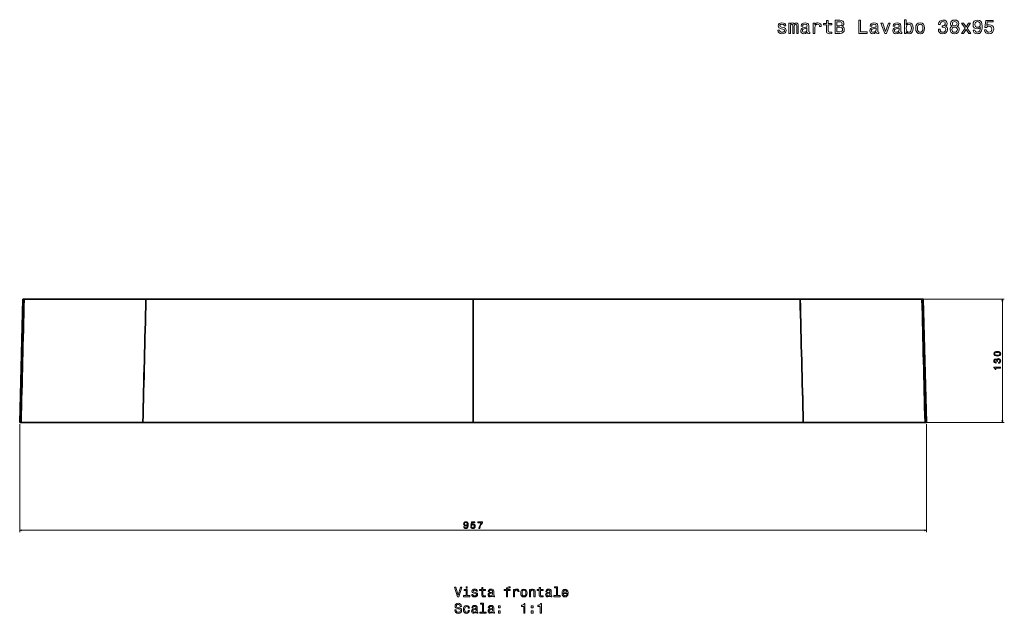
# Model space of a CAD drawing. Extents: x 116 to 2051, y 69 to 1432.
# Tile 3 of 4: x 116 to 1155, y 805 to 1432. Entities that reach past the tile are written whole.
import ezdxf

# ---------------------------------------------------------------- set-up
doc = ezdxf.new("R2010")
doc.units = 0

msp = doc.modelspace()

# ---------------------------------------------------------------- linework, layer by layer
at = {"color": 7, "lineweight": 35}
for p, q in [((116.1, 1006.8), (119.5, 1136.8)), ((249.3, 1136.8), (120.7, 1136.8)), ((249.3, 1136.8), (120.7, 1136.8)), ((249.4, 1136.8), (121.6, 1136.8)), ((249.3, 1136.8), (594.5, 1136.8)), ((594.5, 1136.8), (249.3, 1136.8)), ((594.5, 1136.8), (249.4, 1136.8)), ((939.7, 1136.8), (594.5, 1136.8)), ((594.5, 1136.8), (594.5, 1006.8)), ((594.5, 1136.8), (939.7, 1136.8)), ((594.5, 1136.8), (939.6, 1136.8)), ((594.5, 1136.8), (594.5, 1006.8)), ((939.6, 1136.8), (1067.4, 1136.8)), ((939.7, 1136.8), (1068.3, 1136.8)), ((939.7, 1136.8), (1068.3, 1136.8)), ((1072.9, 1006.8), (1069.5, 1136.8)), ((140.5, 1006.8), (117.4, 1006.8)), ((117.4, 1006.8), (246, 1006.8)), ((117.4, 1006.8), (246, 1006.8)), ((124.4, 1006.8), (246.3, 1006.8)), ((137, 1006.8), (180.7, 1006.8)), ((140.4, 1006.8), (247.1, 1006.8)), ((140.4, 1006.8), (184.7, 1006.8)), ((140.4, 1006.8), (184.7, 1006.8)), ((145, 1006.8), (185.8, 1006.8)), ((247.3, 1006.8), (145, 1006.8)), ((223.8, 1006.8), (177.5, 1006.8)), ((216.7, 1006.8), (247.3, 1006.8)), ((217.6, 1006.8), (247.1, 1006.8)), ((217.6, 1006.8), (247.1, 1006.8)), ((221, 1006.8), (246.3, 1006.8)), ((594.5, 1006.8), (246, 1006.8)), ((246, 1006.8), (594.5, 1006.8)), ((246, 1006.8), (594.5, 1006.8)), ((246.3, 1006.8), (594.5, 1006.8)), ((594.5, 1006.8), (246.3, 1006.8)), ((247.1, 1006.8), (594.5, 1006.8)), ((594.5, 1006.8), (247.1, 1006.8)), ((247.1, 1006.8), (594.5, 1006.8)), ((247.3, 1006.8), (594.5, 1006.8)), ((594.5, 1006.8), (247.3, 1006.8)), ((942.7, 1006.8), (594.5, 1006.8)), ((943, 1006.8), (594.5, 1006.8)), ((943, 1006.8), (594.5, 1006.8)), ((594.5, 1006.8), (943, 1006.8)), ((941.9, 1006.8), (594.5, 1006.8)), ((594.5, 1006.8), (941.9, 1006.8)), ((941.9, 1006.8), (594.5, 1006.8)), ((594.5, 1006.8), (941.7, 1006.8)), ((941.7, 1006.8), (594.5, 1006.8)), ((594.5, 1006.8), (942.7, 1006.8)), ((941.7, 1006.8), (1044, 1006.8)), ((972.3, 1006.8), (941.7, 1006.8)), ((971.4, 1006.8), (941.9, 1006.8)), ((971.4, 1006.8), (941.9, 1006.8)), ((1048.6, 1006.8), (941.9, 1006.8)), ((1064.6, 1006.8), (942.7, 1006.8)), ((968, 1006.8), (942.7, 1006.8)), ((1071.6, 1006.8), (943, 1006.8)), ((1071.6, 1006.8), (943, 1006.8)), ((965.2, 1006.8), (1011.5, 1006.8)), ((1044, 1006.8), (1003.2, 1006.8)), ((1048.6, 1006.8), (1004.3, 1006.8)), ((1048.6, 1006.8), (1004.3, 1006.8)), ((1052, 1006.8), (1008.3, 1006.8)), ((1048.5, 1006.8), (1071.6, 1006.8))]:
    msp.add_line(p, q, dxfattribs=at)
at = {"color": 7, "lineweight": 35, "ltscale": 0.029434}
for p, q in [((120.7, 1136.8), (119.5, 1136.8)), ((1068.3, 1136.8), (1069.5, 1136.8)), ((1069.5, 1136.8), (1068.3, 1136.8))]:
    msp.add_line(p, q, dxfattribs=at)
at = {"color": 7, "lineweight": 35, "ltscale": 0.029433}
msp.add_line((119.5, 1136.8), (120.7, 1136.8), dxfattribs=at)
at = {"color": 7, "lineweight": 35, "ltscale": 0.003357}
for p, q in [((120.6, 1136.8), (120.4, 1136.8)), ((1068.4, 1136.8), (1068.6, 1136.8))]:
    msp.add_line(p, q, dxfattribs=at)
at = {"color": 7, "lineweight": 35, "ltscale": 0.029314}
msp.add_line((120.4, 1136.8), (121.6, 1136.8), dxfattribs=at)
at = {"color": 7, "lineweight": 35, "ltscale": 0.000115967}
for p, q in [((120.4, 1136.8), (120.4, 1136.8)), ((1068.6, 1136.8), (1068.6, 1136.8))]:
    msp.add_line(p, q, dxfattribs=at)
at = {"color": 7, "lineweight": 35, "ltscale": 0.000823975}
msp.add_line((594.5, 1136.8), (594.5, 1136.8), dxfattribs=at)
at = {"color": 7, "lineweight": 35, "ltscale": 0.00083313}
msp.add_line((594.5, 1136.8), (594.5, 1136.8), dxfattribs=at)
at = {"color": 7, "lineweight": 35, "ltscale": 0.029315}
msp.add_line((1068.6, 1136.8), (1067.4, 1136.8), dxfattribs=at)
at = {"color": 8, "lineweight": 13}
for p, q in [((1069.4, 1136.8), (1155.1, 1136.8)), ((1153.1, 1006.8), (1153.1, 1136.8)), ((116.1, 1004.8), (116.1, 891)), ((1054, 1006.8), (1155.1, 1006.8)), ((1072.9, 1004.8), (1072.9, 891)), ((116.1, 893), (1072.9, 893))]:
    msp.add_line(p, q, dxfattribs=at)
at = {"color": 7, "lineweight": 35, "ltscale": 0.075}
msp.add_line((594.5, 1006.8), (594.5, 1009.8), dxfattribs=at)
msp.add_line((594.5, 1006.8), (594.5, 1009.8), dxfattribs=at)
at = {"color": 7, "lineweight": 35, "ltscale": 0.033418}
for p, q in [((116.1, 1006.8), (117.4, 1006.8)), ((117.4, 1006.8), (116.1, 1006.8))]:
    msp.add_line(p, q, dxfattribs=at)
at = {"color": 7, "lineweight": 35, "ltscale": 0.033224}
for p, q in [((124.4, 1006.8), (123.1, 1006.8)), ((1064.6, 1006.8), (1065.9, 1006.8))]:
    msp.add_line(p, q, dxfattribs=at)
at = {"color": 7, "lineweight": 35, "ltscale": 0.000498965}
msp.add_line((124.4, 1006.8), (124.4, 1006.8), dxfattribs=at)
at = {"color": 7, "lineweight": 35, "ltscale": 0.032784}
for p, q in [((139.1, 1006.8), (140.4, 1006.8)), ((140.4, 1006.8), (139.1, 1006.8))]:
    msp.add_line(p, q, dxfattribs=at)
at = {"color": 7, "lineweight": 35, "ltscale": 0.00171}
msp.add_line((139.2, 1006.8), (139.1, 1006.8), dxfattribs=at)
at = {"color": 7, "lineweight": 35, "ltscale": 0.000727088}
msp.add_line((140.4, 1006.8), (140.4, 1006.8), dxfattribs=at)
at = {"color": 7, "lineweight": 35, "ltscale": 0.032656}
msp.add_line((143.7, 1006.8), (145, 1006.8), dxfattribs=at)
at = {"color": 7, "lineweight": 35, "ltscale": 0.002735}
msp.add_line((143.7, 1006.8), (143.8, 1006.8), dxfattribs=at)
at = {"color": 7, "lineweight": 35, "ltscale": 0.000273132}
msp.add_line((145, 1006.8), (145, 1006.8), dxfattribs=at)
at = {"color": 7, "lineweight": 35, "ltscale": 0.000574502}
msp.add_line((145, 1006.8), (145, 1006.8), dxfattribs=at)
at = {"color": 7, "lineweight": 35, "ltscale": 0.0246}
for p, q in [((246, 1006.8), (245, 1006.8)), ((943, 1006.8), (944, 1006.8))]:
    msp.add_line(p, q, dxfattribs=at)
at = {"color": 7, "lineweight": 35, "ltscale": 0.000573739}
msp.add_line((1044, 1006.8), (1044, 1006.8), dxfattribs=at)
at = {"color": 7, "lineweight": 35, "ltscale": 0.032654}
msp.add_line((1045.3, 1006.8), (1044, 1006.8), dxfattribs=at)
at = {"color": 7, "lineweight": 35, "ltscale": 0.000274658}
msp.add_line((1044, 1006.8), (1044, 1006.8), dxfattribs=at)
at = {"color": 7, "lineweight": 35, "ltscale": 0.002734}
msp.add_line((1045.3, 1006.8), (1045.2, 1006.8), dxfattribs=at)
at = {"color": 7, "lineweight": 35, "ltscale": 0.032785}
for p, q in [((1048.6, 1006.8), (1049.9, 1006.8)), ((1049.9, 1006.8), (1048.6, 1006.8))]:
    msp.add_line(p, q, dxfattribs=at)
at = {"color": 7, "lineweight": 35, "ltscale": 0.000726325}
msp.add_line((1048.6, 1006.8), (1048.6, 1006.8), dxfattribs=at)
at = {"color": 7, "lineweight": 35, "ltscale": 0.033417}
for p, q in [((1071.6, 1006.8), (1072.9, 1006.8)), ((1072.9, 1006.8), (1071.6, 1006.8))]:
    msp.add_line(p, q, dxfattribs=at)
at = {"color": 7, "lineweight": 13}
for points in [[(921.7, 1423.7), (920, 1424.1), (918.7, 1424.5), (918.3, 1425.5), (918.4, 1426.1), (918.8, 1426.6), (919.5, 1426.9), (920.5, 1427.1), (921.5, 1426.9), (922.2, 1426.6), (922.7, 1426), (922.9, 1425.3), (924.6, 1425.3), (924.6, 1425.3), (924.3, 1426.6), (923.5, 1427.7), (922.2, 1428.3), (920.5, 1428.6), (918.8, 1428.3), (917.5, 1427.7), (916.8, 1426.7), (916.5, 1425.4), (916.7, 1424.2), (917.3, 1423.4), (918.2, 1422.8), (919.5, 1422.3), (921.5, 1421.8), (922.7, 1421.3), (923.1, 1420.9), (923.2, 1420.3), (923, 1419.6), (922.5, 1419), (921.7, 1418.7), (920.7, 1418.5), (919.6, 1418.7), (918.8, 1419.1), (918.2, 1419.8), (918, 1420.7), (916.3, 1420.7), (916.6, 1419.1), (917.4, 1417.9), (918.7, 1417.2), (920.5, 1417), (922.4, 1417.2), (923.8, 1417.9), (924.6, 1419.1), (924.9, 1420.5), (924.7, 1421.8), (924.1, 1422.7), (923.1, 1423.2)], [(927.8, 1417.3), (929.5, 1417.3), (929.5, 1424.6), (929.6, 1425.7), (929.9, 1426.5), (930.3, 1426.9), (930.9, 1427.1), (931.4, 1427), (931.7, 1426.5), (931.9, 1425.9), (932, 1425), (932, 1417.3), (933.5, 1417.3), (933.5, 1424.6), (933.6, 1425.7), (933.9, 1426.4), (934.4, 1426.9), (935, 1427.1), (935.5, 1427), (935.8, 1426.5), (936, 1425), (936, 1417.3), (937.6, 1417.3), (937.6, 1424.8), (937.5, 1426.4), (937.2, 1427.6), (936.6, 1428.3), (935.5, 1428.6), (934.3, 1428.2), (933.3, 1427), (932.6, 1428.1), (931.3, 1428.6), (930.2, 1428.2), (929.4, 1427), (929.4, 1428.2), (927.8, 1428.2)], [(947.1, 1418.8), (947.1, 1418.7), (947.2, 1418), (947.5, 1417.5), (948.8, 1417.1), (949.8, 1417.3), (949.8, 1418.7), (949.4, 1418.6), (948.8, 1418.9), (948.7, 1419.7), (948.7, 1425.3), (948.5, 1426.7), (947.7, 1427.7), (946.5, 1428.3), (944.8, 1428.6), (943.1, 1428.3), (941.8, 1427.6), (941, 1426.6), (940.8, 1425.2), (940.8, 1425), (942.4, 1425), (942.5, 1425.9), (943, 1426.5), (943.7, 1426.8), (944.7, 1427), (945.7, 1426.9), (946.4, 1426.6), (946.8, 1426.1), (947, 1425.3), (946.9, 1424.5), (946.6, 1424.1), (945.8, 1423.9), (944.3, 1423.7), (942.5, 1423.3), (941.3, 1422.7), (940.6, 1421.7), (940.3, 1420.2), (940.5, 1418.9), (941.2, 1417.9), (942.2, 1417.2), (943.6, 1417), (945.4, 1417.4)], [(953.5, 1417.3), (955.3, 1417.3), (955.3, 1423.5), (955.5, 1425), (956, 1426.1), (956.9, 1426.7), (958.1, 1427), (959, 1426.8), (959.6, 1426.4), (960, 1425.7), (960.2, 1424.8), (962, 1424.8), (961.7, 1426.4), (961.1, 1427.6), (959.9, 1428.3), (958.4, 1428.6), (957.4, 1428.4), (956.5, 1428), (955.7, 1427.3), (955.1, 1426.4), (955.1, 1428.2), (953.5, 1428.2)], [(967.4, 1426.3), (967.4, 1420.9), (967.5, 1419.1), (968, 1417.9), (969.2, 1417.2), (971.1, 1417), (973.2, 1417.1), (973.2, 1418.6), (971.6, 1418.5), (970.3, 1418.6), (969.5, 1419.1), (969.2, 1420), (969.1, 1421.2), (969.1, 1426.3), (973.2, 1426.3), (973.2, 1427.8), (969.1, 1427.8), (969.1, 1431), (967.4, 1431), (967.4, 1427.8), (964.3, 1427.8), (964.3, 1426.3)], [(983.8, 1424.9), (985.2, 1426.1), (985.6, 1426.9), (985.7, 1427.8), (985.4, 1429.4), (984.7, 1430.4), (983.4, 1431.1), (981.6, 1431.3), (976.6, 1431.3), (976.6, 1417.3), (981.9, 1417.3), (983.8, 1417.6), (985.2, 1418.5), (986, 1419.8), (986.3, 1421.5), (986.2, 1422.7), (985.7, 1423.7), (984.9, 1424.4)], [(981.2, 1425.5), (978.5, 1425.5), (978.5, 1429.7), (981.4, 1429.7), (982.5, 1429.6), (983.2, 1429.2), (983.7, 1428.6), (983.9, 1427.6), (983.7, 1426.7), (983.2, 1426.1), (982.4, 1425.7)], [(981.7, 1419), (978.5, 1419), (978.5, 1423.8), (981.5, 1423.8), (982.8, 1423.7), (983.7, 1423.3), (984.2, 1422.6), (984.4, 1421.5), (984.2, 1420.4), (983.7, 1419.6), (982.9, 1419.2)], [(1001.5, 1417.3), (1010.5, 1417.3), (1010.5, 1419), (1003.3, 1419), (1003.3, 1431.3), (1001.5, 1431.3)], [(1020, 1418.8), (1020, 1418.7), (1020.1, 1418), (1020.4, 1417.5), (1021.7, 1417.1), (1022.6, 1417.3), (1022.6, 1418.7), (1022.2, 1418.6), (1021.7, 1418.9), (1021.6, 1419.7), (1021.6, 1425.3), (1021.3, 1426.7), (1020.6, 1427.7), (1019.4, 1428.3), (1017.6, 1428.6), (1015.9, 1428.3), (1014.7, 1427.6), (1013.9, 1426.6), (1013.6, 1425.2), (1013.6, 1425), (1015.2, 1425), (1015.4, 1425.9), (1015.8, 1426.5), (1016.6, 1426.8), (1017.6, 1427), (1018.6, 1426.9), (1019.3, 1426.6), (1019.7, 1426.1), (1019.8, 1425.3), (1019.8, 1424.5), (1019.4, 1424.1), (1018.6, 1423.9), (1017.1, 1423.7), (1015.4, 1423.3), (1014.2, 1422.7), (1013.4, 1421.7), (1013.2, 1420.2), (1013.4, 1418.9), (1014, 1417.9), (1015, 1417.2), (1016.4, 1417), (1018.3, 1417.4)], [(1028.9, 1417.3), (1030.8, 1417.3), (1034.8, 1428.2), (1032.9, 1428.2), (1029.9, 1419.4), (1026.8, 1428.2), (1024.9, 1428.2)], [(1044.3, 1418.8), (1044.3, 1418.7), (1044.4, 1418), (1044.7, 1417.5), (1045.9, 1417.1), (1046.9, 1417.3), (1046.9, 1418.7), (1046.5, 1418.6), (1045.9, 1418.9), (1045.8, 1419.7), (1045.8, 1425.3), (1045.6, 1426.7), (1044.9, 1427.7), (1043.7, 1428.3), (1041.9, 1428.6), (1040.2, 1428.3), (1039, 1427.6), (1038.2, 1426.6), (1037.9, 1425.2), (1037.9, 1425), (1039.5, 1425), (1039.7, 1425.9), (1040.1, 1426.5), (1040.8, 1426.8), (1041.9, 1427), (1042.9, 1426.9), (1043.6, 1426.6), (1044, 1426.1), (1044.1, 1425.3), (1044.1, 1424.5), (1043.7, 1424.1), (1042.9, 1423.9), (1041.4, 1423.7), (1039.7, 1423.3), (1038.4, 1422.7), (1037.7, 1421.7), (1037.5, 1420.2), (1037.7, 1418.9), (1038.3, 1417.9), (1039.3, 1417.2), (1040.7, 1417), (1042.6, 1417.4)], [(1051.7, 1419), (1053, 1417.5), (1054.8, 1417), (1056.5, 1417.3), (1057.8, 1418.5), (1058.7, 1420.3), (1059, 1422.8), (1058.7, 1425.2), (1057.8, 1427), (1056.5, 1428.2), (1054.8, 1428.6), (1053, 1428), (1052.3, 1427.4), (1051.7, 1426.5), (1051.7, 1431.8), (1049.9, 1431.8), (1049.9, 1417.3), (1051.7, 1417.3)], [(1057.2, 1422.8), (1057, 1421), (1056.4, 1419.6), (1055.5, 1418.8), (1054.5, 1418.6), (1053.3, 1418.8), (1052.4, 1419.6), (1051.9, 1420.9), (1051.7, 1422.8), (1051.9, 1424.6), (1052.4, 1425.9), (1053.3, 1426.7), (1054.5, 1427), (1055.5, 1426.7), (1056.4, 1425.9), (1057, 1424.6)], [(1061.6, 1422.8), (1061.9, 1420.3), (1062.9, 1418.5), (1064.3, 1417.3), (1066.3, 1417), (1068.3, 1417.3), (1069.7, 1418.5), (1070.7, 1420.3), (1071, 1422.8), (1070.7, 1425.2), (1069.7, 1427.1), (1068.3, 1428.2), (1066.3, 1428.6), (1064.3, 1428.2), (1062.9, 1427), (1061.9, 1425.2)], [(1063.4, 1422.8), (1063.6, 1424.6), (1064.2, 1425.9), (1065.1, 1426.7), (1066.3, 1427), (1067.5, 1426.7), (1068.4, 1425.9), (1069, 1424.6), (1069.2, 1422.8), (1069, 1420.9), (1068.4, 1419.6), (1067.5, 1418.8), (1066.3, 1418.5), (1065.1, 1418.8), (1064.2, 1419.6), (1063.6, 1420.9)], [(1085.5, 1421.7), (1085.5, 1421.6), (1085.8, 1419.7), (1086.8, 1418.2), (1088.3, 1417.3), (1090.2, 1416.9), (1092.3, 1417.3), (1093.9, 1418.2), (1094.9, 1419.6), (1095.3, 1421.4), (1095.1, 1422.6), (1094.7, 1423.6), (1094, 1424.3), (1093, 1424.9), (1094.3, 1425.9), (1094.8, 1427.7), (1094.5, 1429.2), (1093.6, 1430.4), (1092.2, 1431.2), (1090.2, 1431.4), (1088.4, 1431.1), (1087, 1430.2), (1086.1, 1428.8), (1085.8, 1427), (1085.8, 1426.8), (1087.6, 1426.8), (1087.8, 1428.1), (1088.3, 1429), (1089.2, 1429.6), (1090.3, 1429.8), (1091.4, 1429.6), (1092.2, 1429.2), (1092.6, 1428.5), (1092.8, 1427.6), (1092.6, 1426.6), (1092.1, 1425.9), (1091.3, 1425.5), (1090.1, 1425.4), (1089.4, 1425.4), (1089.4, 1423.8), (1090.3, 1423.9), (1091.6, 1423.7), (1092.6, 1423.2), (1093.1, 1422.4), (1093.3, 1421.4), (1093.1, 1420.2), (1092.5, 1419.4), (1091.6, 1418.8), (1090.4, 1418.6), (1089.1, 1418.8), (1088.2, 1419.4), (1087.6, 1420.4), (1087.4, 1421.7)], [(1100.2, 1424.9), (1099.2, 1424.3), (1098.5, 1423.5), (1098.1, 1422.6), (1097.9, 1421.4), (1098.2, 1419.6), (1099.2, 1418.2), (1100.7, 1417.3), (1102.7, 1416.9), (1104.8, 1417.3), (1106.3, 1418.2), (1107.2, 1419.6), (1107.6, 1421.4), (1107.4, 1422.6), (1107, 1423.5), (1106.2, 1424.3), (1105.2, 1424.9), (1106, 1425.4), (1106.6, 1426), (1106.9, 1426.8), (1107.1, 1427.8), (1106.7, 1429.3), (1105.9, 1430.4), (1104.5, 1431.2), (1102.7, 1431.4), (1100.9, 1431.2), (1099.5, 1430.4), (1098.7, 1429.3), (1098.4, 1427.8), (1098.5, 1426.8), (1098.8, 1426)], [(1099.8, 1421.4), (1100, 1422.5), (1100.6, 1423.3), (1101.5, 1423.8), (1102.7, 1424), (1103.9, 1423.8), (1104.8, 1423.3), (1105.4, 1422.5), (1105.6, 1421.4), (1105.4, 1420.3), (1104.8, 1419.4), (1103.9, 1418.8), (1102.7, 1418.6), (1101.5, 1418.8), (1100.6, 1419.4), (1100, 1420.3)], [(1100.3, 1427.7), (1100.5, 1428.6), (1100.9, 1429.2), (1101.7, 1429.7), (1102.7, 1429.8), (1103.7, 1429.7), (1104.5, 1429.2), (1105, 1428.6), (1105.2, 1427.7), (1105, 1426.8), (1104.5, 1426.1), (1103.7, 1425.6), (1102.7, 1425.5), (1101.7, 1425.6), (1100.9, 1426.1), (1100.5, 1426.8)], [(1112, 1417.3), (1114.8, 1421.6), (1117.6, 1417.3), (1119.8, 1417.3), (1115.9, 1422.9), (1119.6, 1428.2), (1117.5, 1428.2), (1114.9, 1424.2), (1112.2, 1428.2), (1110.1, 1428.2), (1113.7, 1422.9), (1109.9, 1417.3)], [(1122.2, 1420.8), (1122.5, 1419.2), (1123.4, 1418), (1124.7, 1417.2), (1126.5, 1416.9), (1127.7, 1417.1), (1128.8, 1417.4), (1129.7, 1418.1), (1130.5, 1419), (1131.1, 1420.1), (1131.5, 1421.4), (1131.8, 1423), (1131.9, 1424.8), (1131.5, 1427.7), (1130.6, 1429.8), (1129, 1431), (1126.8, 1431.4), (1124.8, 1431.1), (1123.4, 1430.1), (1122.4, 1428.6), (1122.1, 1426.7), (1122.4, 1424.8), (1123.3, 1423.3), (1124.7, 1422.4), (1126.5, 1422.1), (1128.4, 1422.5), (1129.9, 1423.7), (1129.5, 1421.4), (1128.9, 1419.8), (1127.9, 1418.9), (1126.6, 1418.6), (1125.5, 1418.7), (1124.7, 1419.2), (1124.2, 1419.9), (1124, 1420.8)], [(1124, 1426.8), (1124.2, 1428), (1124.8, 1429), (1125.7, 1429.6), (1126.8, 1429.9), (1128, 1429.6), (1128.9, 1429), (1129.5, 1428), (1129.7, 1426.8), (1129.5, 1425.5), (1128.9, 1424.6), (1128, 1424), (1126.8, 1423.8), (1125.6, 1424), (1124.8, 1424.6), (1124.2, 1425.5)], [(1134.2, 1421), (1134.6, 1419.3), (1135.6, 1418.1), (1137, 1417.2), (1138.9, 1416.9), (1140.9, 1417.3), (1142.5, 1418.3), (1143.5, 1419.9), (1143.9, 1421.9), (1143.6, 1423.8), (1142.6, 1425.2), (1141.1, 1426.2), (1139.1, 1426.5), (1137.6, 1426.3), (1136.5, 1425.6), (1137, 1429.4), (1143.2, 1429.4), (1143.2, 1431), (1135.7, 1431), (1134.6, 1423.6), (1136.2, 1423.6), (1137.4, 1424.6), (1138.8, 1424.9), (1140.1, 1424.7), (1141.1, 1424), (1141.7, 1423.1), (1142, 1421.8), (1141.7, 1420.5), (1141.1, 1419.5), (1140.1, 1418.9), (1138.8, 1418.7), (1137.8, 1418.8), (1136.9, 1419.3), (1136.3, 1420), (1136, 1421)], [(946.9, 1421.1), (946.7, 1420.1), (946, 1419.3), (945.1, 1418.8), (943.9, 1418.6), (943.1, 1418.7), (942.6, 1419), (942.2, 1419.6), (942.1, 1420.4), (942.2, 1421.1), (942.5, 1421.6), (943.8, 1422.1), (945.4, 1422.4), (946.9, 1422.9)], [(1019.8, 1421.1), (1019.5, 1420.1), (1018.9, 1419.3), (1017.9, 1418.8), (1016.7, 1418.6), (1016, 1418.7), (1015.4, 1419), (1015.1, 1419.6), (1015, 1420.4), (1015.1, 1421.1), (1015.4, 1421.6), (1016.7, 1422.1), (1018.3, 1422.4), (1019.8, 1422.9)], [(1044.1, 1421.1), (1043.8, 1420.1), (1043.2, 1419.3), (1042.2, 1418.8), (1041, 1418.6), (1040.3, 1418.7), (1039.7, 1419), (1039.4, 1419.6), (1039.3, 1420.4), (1039.4, 1421.1), (1039.7, 1421.6), (1041, 1422.1), (1042.6, 1422.4), (1044.1, 1422.9)], [(581.3, 832.9), (578.8, 824.4), (576.3, 832.9), (574.9, 832.9), (578.1, 822.9), (579.6, 822.9), (582.7, 832.9)], [(588.4, 833.2), (587.1, 833.2), (587.1, 831.8), (588.4, 831.8)], [(603.6, 829.3), (603.6, 825.4), (603.7, 824.2), (604.1, 823.3), (604.9, 822.8), (606.2, 822.6), (607.7, 822.7), (607.7, 823.8), (606.6, 823.7), (605.7, 823.8), (605.1, 824.2), (604.9, 824.8), (604.8, 825.6), (604.8, 829.3), (607.7, 829.3), (607.7, 830.4), (604.8, 830.4), (604.8, 832.6), (603.6, 832.6), (603.6, 830.4), (601.4, 830.4), (601.4, 829.3)], [(629.7, 829.3), (629.7, 822.9), (630.9, 822.9), (630.9, 829.3), (633.8, 829.3), (633.8, 830.4), (630.9, 830.4), (630.9, 830.9), (631, 831.4), (631.4, 831.8), (631.9, 832), (632.7, 832.1), (633.8, 832.1), (633.8, 833.2), (632.4, 833.2), (631.2, 833.1), (630.3, 832.7), (629.8, 832), (629.7, 831.1), (629.7, 830.4), (627.3, 830.4), (627.3, 829.3)], [(664.3, 829.3), (664.3, 825.4), (664.4, 824.2), (664.8, 823.3), (665.6, 822.8), (667, 822.6), (668.5, 822.7), (668.5, 823.8), (667.4, 823.7), (666.4, 823.8), (665.8, 824.2), (665.6, 824.8), (665.6, 825.6), (665.6, 829.3), (668.5, 829.3), (668.5, 830.4), (665.6, 830.4), (665.6, 832.6), (664.3, 832.6), (664.3, 830.4), (662.1, 830.4), (662.1, 829.3)], [(682.5, 832.2), (682.5, 824), (679.9, 824), (679.9, 822.9), (686.3, 822.9), (686.3, 824), (683.7, 824), (683.7, 833.2), (680.5, 833.2), (680.5, 832.2)], [(588.4, 824), (588.4, 830.4), (585.1, 830.4), (585.1, 829.3), (587.1, 829.3), (587.1, 824), (584.5, 824), (584.5, 822.9), (591, 822.9), (591, 824)], [(597, 827.4), (595.8, 827.7), (594.9, 828), (594.6, 828.7), (594.6, 829.2), (594.9, 829.5), (595.4, 829.7), (596.1, 829.8), (596.8, 829.7), (597.4, 829.5), (597.7, 829.1), (597.8, 828.6), (599.1, 828.6), (599.1, 828.6), (598.9, 829.5), (598.3, 830.3), (597.4, 830.7), (596.1, 830.9), (594.9, 830.7), (594, 830.3), (593.5, 829.6), (593.3, 828.7), (593.4, 827.8), (593.8, 827.2), (594.5, 826.8), (595.5, 826.5), (596.9, 826.1), (597.7, 825.8), (598, 825.5), (598, 825), (597.9, 824.5), (597.6, 824.1), (597, 823.8), (596.3, 823.7), (595.5, 823.8), (594.9, 824.1), (594.5, 824.6), (594.3, 825.3), (593.1, 825.3), (593.3, 824.2), (593.9, 823.3), (594.8, 822.8), (596.1, 822.6), (597.5, 822.8), (598.5, 823.3), (599.1, 824.1), (599.3, 825.2), (599.2, 826.1), (598.7, 826.7), (598, 827.1)], [(615.1, 823.9), (615.1, 823.9), (615.2, 823.4), (615.4, 823), (616.3, 822.8), (617.1, 822.9), (617.1, 823.8), (616.7, 823.8), (616.3, 824), (616.3, 824.6), (616.3, 828.6), (616.1, 829.6), (615.6, 830.3), (614.7, 830.8), (613.5, 830.9), (612.3, 830.7), (611.4, 830.2), (610.8, 829.5), (610.6, 828.5), (610.6, 828.4), (611.8, 828.4), (611.9, 829), (612.2, 829.4), (612.7, 829.7), (613.4, 829.8), (614.1, 829.7), (614.6, 829.5), (614.9, 829.1), (615, 828.6), (615, 828), (614.8, 827.7), (614.2, 827.6), (613.1, 827.4), (611.9, 827.2), (611, 826.7), (610.5, 826), (610.3, 824.9), (610.5, 824), (610.9, 823.3), (611.6, 822.8), (612.6, 822.7), (614, 823)], [(615, 825.6), (614.8, 824.9), (614.4, 824.3), (613.7, 823.9), (612.8, 823.8), (612.3, 823.8), (611.9, 824.1), (611.6, 824.5), (611.6, 825), (611.6, 825.5), (611.9, 825.9), (612.8, 826.3), (614, 826.5), (615, 826.8)], [(637.1, 822.9), (638.3, 822.9), (638.3, 827.3), (638.4, 828.4), (638.8, 829.2), (639.5, 829.6), (640.3, 829.8), (641, 829.7), (641.4, 829.4), (641.7, 828.9), (641.8, 828.2), (643.1, 828.2), (642.9, 829.4), (642.5, 830.2), (641.7, 830.7), (640.6, 830.9), (639.8, 830.8), (639.2, 830.5), (638.6, 830), (638.2, 829.4), (638.2, 830.6), (637.1, 830.6)], [(644.9, 826.8), (645.1, 825), (645.8, 823.7), (646.8, 822.9), (648.2, 822.6), (649.6, 822.9), (650.7, 823.7), (651.3, 825), (651.6, 826.8), (651.3, 828.5), (650.7, 829.8), (649.6, 830.6), (648.2, 830.9), (646.8, 830.6), (645.8, 829.8), (645.1, 828.5)], [(646.2, 826.8), (646.3, 828.1), (646.7, 829), (647.4, 829.6), (648.2, 829.8), (649.1, 829.6), (649.7, 829), (650.1, 828.1), (650.3, 826.8), (650.1, 825.5), (649.7, 824.5), (649.1, 823.9), (648.2, 823.7), (647.4, 823.9), (646.7, 824.5), (646.3, 825.5)], [(653.9, 822.9), (655.2, 822.9), (655.2, 827.4), (655.3, 828.4), (655.7, 829.1), (656.4, 829.6), (657.3, 829.8), (657.9, 829.6), (658.4, 829.2), (658.6, 828.6), (658.7, 827.7), (658.7, 822.9), (659.9, 822.9), (659.9, 828), (659.9, 829), (659.6, 829.9), (658.8, 830.6), (657.4, 830.9), (656.7, 830.8), (656.1, 830.5), (655.6, 830.1), (655.1, 829.5), (655.1, 830.6), (653.9, 830.6)], [(675.9, 823.9), (675.9, 823.9), (675.9, 823.4), (676.2, 823), (677.1, 822.8), (677.8, 822.9), (677.8, 823.8), (677.5, 823.8), (677.1, 824), (677, 824.6), (677, 828.6), (676.8, 829.6), (676.3, 830.3), (675.4, 830.8), (674.2, 830.9), (673, 830.7), (672.1, 830.2), (671.5, 829.5), (671.3, 828.5), (671.3, 828.4), (672.5, 828.4), (672.6, 829), (672.9, 829.4), (673.4, 829.7), (674.2, 829.8), (674.9, 829.7), (675.4, 829.5), (675.7, 829.1), (675.8, 828.6), (675.7, 828), (675.5, 827.7), (674.9, 827.6), (673.8, 827.4), (672.6, 827.2), (671.7, 826.7), (671.2, 826), (671, 824.9), (671.2, 824), (671.6, 823.3), (672.3, 822.8), (673.3, 822.7), (674.7, 823)], [(675.7, 825.6), (675.6, 824.9), (675.1, 824.3), (674.4, 823.9), (673.5, 823.8), (673, 823.8), (672.6, 824.1), (672.4, 824.5), (672.3, 825), (672.4, 825.5), (672.6, 825.9), (673.5, 826.3), (674.7, 826.5), (675.7, 826.8)], [(689.7, 826.4), (694.8, 826.4), (694.8, 827), (694.6, 828.6), (694, 829.9), (692.9, 830.6), (691.6, 830.9), (690.3, 830.6), (689.3, 829.8), (688.6, 828.5), (688.4, 826.8), (688.6, 825), (689.3, 823.7), (690.3, 822.9), (691.6, 822.6), (692.7, 822.8), (693.6, 823.3), (694.3, 824.1), (694.7, 825.1), (693.4, 825.1), (693.2, 824.5), (692.8, 824.1), (691.7, 823.8), (690.9, 823.9), (690.3, 824.4), (689.9, 825.2), (689.7, 826.4)], [(689.7, 827.5), (689.9, 828.5), (690.3, 829.2), (690.9, 829.6), (691.6, 829.8), (692.4, 829.6), (693, 829.2), (693.4, 828.5), (693.5, 827.5)], [(576.6, 808.9), (575.2, 808.9), (575.5, 807.4), (576.3, 806.3), (577.4, 805.6), (578.9, 805.3), (580.4, 805.6), (581.5, 806.2), (582.2, 807.2), (582.4, 808.5), (582.2, 809.7), (581.6, 810.5), (580.6, 811), (579.3, 811.3), (578.2, 811.6), (577.5, 811.9), (577, 812.4), (576.9, 813.1), (577, 813.8), (577.4, 814.3), (578, 814.6), (578.8, 814.7), (579.6, 814.6), (580.2, 814.2), (580.6, 813.5), (580.8, 812.6), (582.2, 812.6), (582.2, 812.7), (581.9, 814), (581.2, 815), (580.2, 815.7), (578.7, 815.9), (577.4, 815.7), (576.4, 815.1), (575.8, 814.1), (575.6, 812.9), (575.7, 811.8), (576.3, 811.1), (577.2, 810.6), (578.3, 810.2), (579.5, 809.9), (580.4, 809.6), (580.9, 809.1), (581.1, 808.4), (580.9, 807.6), (580.5, 807), (579.8, 806.7), (578.9, 806.6), (577.9, 806.7), (577.2, 807.2), (576.7, 807.9)], [(589.5, 810.8), (590.7, 810.8), (590.5, 811.9), (589.8, 812.9), (588.9, 813.4), (587.6, 813.6), (586.2, 813.3), (585.2, 812.5), (584.5, 811.2), (584.3, 809.5), (584.5, 807.7), (585.1, 806.4), (586.2, 805.6), (587.6, 805.3), (588.8, 805.6), (589.8, 806.2), (590.4, 807.1), (590.7, 808.4), (589.5, 808.4), (589.3, 807.6), (588.9, 807), (588.3, 806.6), (587.6, 806.5), (586.7, 806.7), (586.1, 807.2), (585.7, 808.2), (585.6, 809.5), (585.7, 810.8), (586.1, 811.7), (586.8, 812.3), (587.6, 812.5), (588.4, 812.4), (588.9, 812.1), (589.3, 811.5)], [(597.8, 806.6), (597.8, 806.6), (597.9, 806.1), (598.1, 805.8), (599, 805.5), (599.7, 805.6), (599.7, 806.6), (599.4, 806.5), (599, 806.7), (598.9, 807.3), (598.9, 811.3), (598.8, 812.3), (598.2, 813), (597.4, 813.5), (596.1, 813.6), (594.9, 813.5), (594, 813), (593.5, 812.2), (593.3, 811.2), (593.3, 811.1), (594.4, 811.1), (594.5, 811.7), (594.8, 812.1), (595.4, 812.4), (596.1, 812.5), (596.8, 812.4), (597.3, 812.2), (597.6, 811.8), (597.7, 811.3), (597.6, 810.7), (597.4, 810.4), (596.8, 810.3), (595.8, 810.2), (594.5, 809.9), (593.6, 809.4), (593.1, 808.7), (593, 807.7), (593.1, 806.7), (593.5, 806), (594.3, 805.5), (595.3, 805.4), (596.6, 805.7)], [(604.4, 814.9), (604.4, 806.7), (601.8, 806.7), (601.8, 805.6), (608.3, 805.6), (608.3, 806.7), (605.7, 806.7), (605.7, 816), (602.4, 816), (602.4, 814.9)], [(615.1, 806.6), (615.1, 806.6), (615.2, 806.1), (615.4, 805.8), (616.3, 805.5), (617.1, 805.6), (617.1, 806.6), (616.7, 806.5), (616.3, 806.7), (616.3, 807.3), (616.3, 811.3), (616.1, 812.3), (615.6, 813), (614.7, 813.5), (613.5, 813.6), (612.3, 813.5), (611.4, 813), (610.8, 812.2), (610.6, 811.2), (610.6, 811.1), (611.8, 811.1), (611.9, 811.7), (612.2, 812.1), (612.7, 812.4), (613.4, 812.5), (614.1, 812.4), (614.6, 812.2), (614.9, 811.8), (615, 811.3), (615, 810.7), (614.8, 810.4), (614.2, 810.3), (613.1, 810.2), (611.9, 809.9), (611, 809.4), (610.5, 808.7), (610.3, 807.7), (610.5, 806.7), (610.9, 806), (611.6, 805.5), (612.6, 805.4), (614, 805.7)], [(621.2, 811.2), (623.2, 811.2), (623.2, 813.4), (621.2, 813.4)], [(648, 805.6), (649.3, 805.6), (649.3, 815.7), (648.3, 815.7), (648, 814.8), (647.5, 814.2), (646.7, 813.9), (645.6, 813.8), (645.6, 812.7), (648, 812.7)], [(655.9, 811.2), (657.9, 811.2), (657.9, 813.4), (655.9, 813.4)], [(665.3, 805.6), (666.6, 805.6), (666.6, 815.7), (665.7, 815.7), (665.4, 814.8), (664.9, 814.2), (664.1, 813.9), (663, 813.8), (663, 812.7), (665.3, 812.7)], [(597.7, 808.3), (597.5, 807.6), (597, 807), (596.3, 806.6), (595.5, 806.5), (594.9, 806.6), (594.5, 806.8), (594.3, 807.2), (594.2, 807.8), (594.3, 808.3), (594.5, 808.6), (595.4, 809), (596.6, 809.2), (597.7, 809.6)], [(615, 808.3), (614.8, 807.6), (614.4, 807), (613.7, 806.6), (612.8, 806.5), (612.3, 806.6), (611.9, 806.8), (611.6, 807.2), (611.6, 807.8), (611.6, 808.3), (611.9, 808.6), (612.8, 809), (614, 809.2), (615, 809.6)], [(621.2, 805.6), (623.2, 805.6), (623.2, 807.8), (621.2, 807.8)], [(655.9, 805.6), (657.9, 805.6), (657.9, 807.8), (655.9, 807.8)]]:
    msp.add_lwpolyline(points, close=True, dxfattribs=at)
at = {"color": 8, "lineweight": 13}
for points in [[(1153.6, 1134.9), (1153.1, 1136.8), (1152.6, 1134.9)], [(1152.6, 1008.7), (1153.1, 1006.8), (1153.6, 1008.7)], [(118, 893.5), (116.1, 893), (118, 892.5)], [(1071, 892.5), (1072.9, 893), (1071, 893.5)]]:
    msp.add_lwpolyline(points, dxfattribs=at)
for points in [[(1147.7, 1076.8), (1149.3, 1077), (1150.4, 1077.5), (1151.1, 1078.2), (1151.3, 1079.3), (1151.1, 1080.3), (1150.4, 1081.1), (1149.3, 1081.5), (1147.7, 1081.7), (1146.1, 1081.5), (1145.5, 1081.3), (1145, 1081.1), (1144.3, 1080.3), (1144.1, 1079.3), (1144.3, 1078.2), (1145, 1077.5), (1146.1, 1077)], [(1147.7, 1077.8), (1146.5, 1077.9), (1145.6, 1078.1), (1145.1, 1078.6), (1144.9, 1079.3), (1145.1, 1079.9), (1145.6, 1080.4), (1146.5, 1080.6), (1147.7, 1080.7), (1148.9, 1080.6), (1149.8, 1080.4), (1150.3, 1079.9), (1150.5, 1079.3), (1150.3, 1078.6), (1149.8, 1078.1), (1148.9, 1077.9)], [(1148.9, 1069.2), (1149, 1069.2), (1150, 1069.4), (1150.7, 1069.9), (1151.1, 1070.6), (1151.3, 1071.6), (1151.1, 1072.7), (1150.7, 1073.5), (1150, 1074), (1149.1, 1074.1), (1148.5, 1074.1), (1148, 1073.8), (1147.6, 1073.5), (1147.4, 1073), (1146.8, 1073.6), (1145.9, 1073.9), (1145.2, 1073.7), (1144.6, 1073.3), (1144.2, 1072.6), (1144.1, 1071.6), (1144.2, 1070.7), (1144.7, 1070), (1145.4, 1069.6), (1146.3, 1069.4), (1146.4, 1069.4), (1146.4, 1070.3), (1145.7, 1070.4), (1145.3, 1070.7), (1145, 1071.1), (1144.9, 1071.7), (1145, 1072.2), (1145.2, 1072.6), (1145.5, 1072.8), (1146, 1072.9), (1146.5, 1072.8), (1146.8, 1072.6), (1147, 1072.1), (1147.1, 1071.6), (1147.1, 1071.2), (1147.9, 1071.2), (1147.8, 1071.7), (1147.9, 1072.3), (1148.2, 1072.8), (1148.6, 1073.1), (1149.1, 1073.2), (1149.7, 1073.1), (1150.1, 1072.8), (1150.4, 1072.3), (1150.5, 1071.7), (1150.4, 1071), (1150.1, 1070.6), (1149.6, 1070.3), (1148.9, 1070.2)], [(1151.1, 1064.1), (1151.1, 1065.1), (1144.1, 1065.1), (1144.1, 1064.4), (1144.7, 1064.2), (1145.1, 1063.8), (1145.3, 1063.3), (1145.4, 1062.5), (1146.1, 1062.5), (1146.1, 1064.1)], [(584.6, 896.7), (584.8, 895.9), (585.2, 895.3), (585.9, 894.9), (586.8, 894.8), (587.4, 894.8), (587.9, 895), (588.4, 895.3), (588.8, 895.8), (589.1, 896.3), (589.3, 897), (589.4, 897.8), (589.5, 898.7), (589.3, 900.1), (588.8, 901.2), (588, 901.8), (586.9, 902), (585.9, 901.8), (585.2, 901.4), (584.7, 900.6), (584.5, 899.7), (584.7, 898.7), (585.2, 898), (585.9, 897.5), (586.8, 897.3), (587.7, 897.5), (588.5, 898.1), (588.3, 897), (588, 896.2), (587.5, 895.7), (586.8, 895.6), (586.3, 895.7), (585.9, 895.9), (585.6, 896.2), (585.5, 896.7)], [(585.5, 899.7), (585.6, 900.3), (585.9, 900.8), (586.4, 901.1), (586.9, 901.2), (587.5, 901.1), (588, 900.8), (588.3, 900.3), (588.4, 899.7), (588.3, 899.1), (588, 898.6), (587.5, 898.3), (586.9, 898.2), (586.3, 898.3), (585.9, 898.6), (585.6, 899)], [(592, 896.8), (592.2, 896), (592.7, 895.3), (593.4, 894.9), (594.4, 894.8), (595.4, 894.9), (596.2, 895.4), (596.7, 896.2), (596.9, 897.2), (596.7, 898.2), (596.2, 898.9), (595.5, 899.4), (594.5, 899.6), (593.7, 899.4), (593.1, 899.1), (593.4, 901), (596.5, 901), (596.5, 901.8), (592.8, 901.8), (592.2, 898.1), (593, 898.1), (593.6, 898.6), (594.3, 898.8), (595, 898.6), (595.5, 898.3), (595.8, 897.8), (595.9, 897.2), (595.8, 896.6), (595.5, 896.1), (595, 895.7), (594.3, 895.6), (593.8, 895.7), (593.4, 895.9), (593.1, 896.3), (592.9, 896.8)], [(600.6, 895), (601.6, 895), (601.9, 896.6), (602.5, 898.2), (603.3, 899.6), (604.4, 901), (604.4, 901.8), (599.6, 901.8), (599.6, 900.9), (603.4, 900.9), (602.3, 899.5), (601.5, 898.1), (600.9, 896.6)]]:
    msp.add_lwpolyline(points, close=True, dxfattribs=at)
at = {"color": 7, "lineweight": 35}
for centre, radius, start, end in [((1699422.1, -41294.1), 1699831.1, 178.5696405, 178.5740254), ((1699441.4, -41294.6), 1699850.3, 178.5696405, 178.5740254), ((120.6, 1119.8), 17, 90.5718, 93.6931), ((121.8, 1119.7), 17.2, 90.6068, 93.6738), ((121.8, 1119.7), 17.2, 90.6068, 93.6738), ((1845259.8, -45981.2), 1845612, 178.5370878, 178.5411312), ((1845194.4, -45979.6), 1845546.6, 178.5370878, 178.5411312), ((249.4, 1136.7), 0.0735, 107.9826, 150.9705), ((249.4, 1136.7), 0.0735, 107.9826, 150.9705), ((939.6, 1136.7), 0.0735, 29.0295, 72.0174), ((939.6, 1136.7), 0.0735, 29.0295, 72.0174), ((-1844005.4, -45979.6), 1845546.6, 1.4588687, 1.4629059), ((-1844070.8, -45981.2), 1845612, 1.4588687, 1.4629058), ((1067.2, 1119.7), 17.2, 86.3262, 89.3932), ((1067.2, 1119.7), 17.2, 86.3262, 89.3932), ((-1698252.4, -41294.6), 1699850.3, 1.4259723, 1.4303555), ((-1698233.1, -41294.1), 1699831.1, 1.4259723, 1.4303555), ((1068.4, 1119.8), 17, 86.3069, 89.4282)]:
    msp.add_arc(centre, radius, start, end, dxfattribs=at)

doc.saveas('drawing.dxf')
